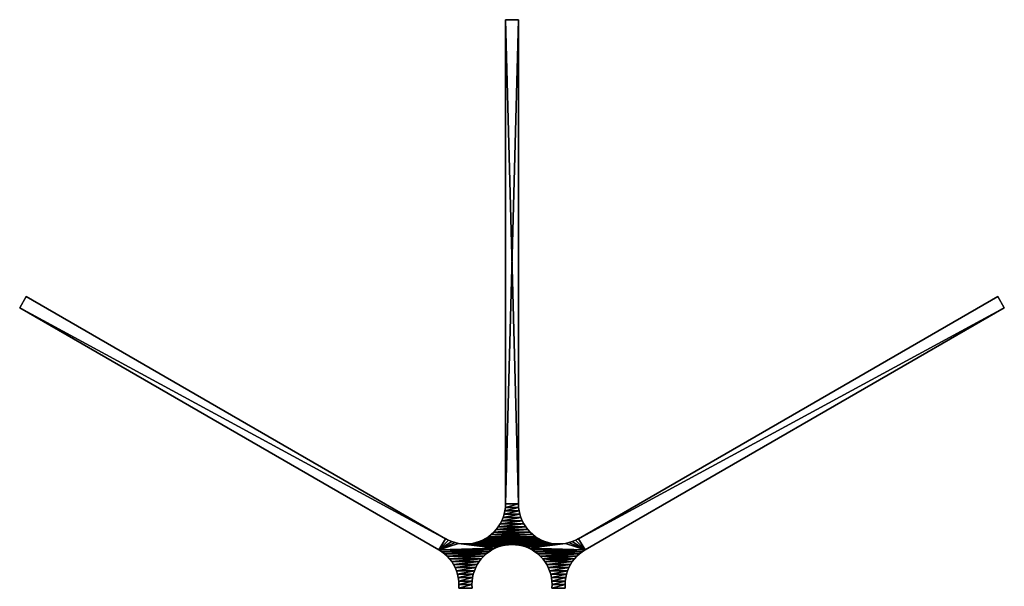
# Model space of a CAD drawing. Extents: x -2.69 to 2.69, y -3.09 to 3.09.
# Tile 2 of 2: x -2.69 to 2.69, y -0.01 to 3.09. Entities that reach past the tile are written whole.
import ezdxf

# ---------------------------------------------------------------- set-up
doc = ezdxf.new("R2010")
doc.units = 0
doc.layers.add('Skylabisogridunit', color=15, linetype='CONTINUOUS')

msp = doc.modelspace()

# ---------------------------------------------------------------- linework, layer by layer
at = {"layer": 'Skylabisogridunit', "color": 0}
for points in [[(-0.035, 3.089156, -0.2), (-0.035, 3.089156, 0.2), (-0.035, 0.441248, 0.2), (-0.035, 0.441248, -0.2)], [(0.035, 3.089156, 0.2), (-0.035, 3.089156, 0.2), (-0.035, 3.089156, -0.2), (0.035, 3.089156, -0.2)], [(-0.035, 0.441248, 0.2), (-0.035, 3.089156, 0.2), (0.035, 3.089156, 0.2)], [(0.035, 0.441248, 0.2), (-0.035, 0.441248, 0.2), (0.035, 3.089156, 0.2)], [(0.035, 0.441248, -0.2), (0.035, 3.089156, -0.2), (-0.035, 3.089156, -0.2)], [(-0.035, 0.441248, -0.2), (0.035, 0.441248, -0.2), (-0.035, 3.089156, -0.2)], [(0.035, 3.089156, 0.2), (0.035, 3.089156, -0.2), (0.035, 0.441248, -0.2), (0.035, 0.441248, 0.2)], [(-2.657789, 1.574888, 0.2), (-2.692788, 1.514266, 0.2), (-2.692789, 1.514266, -0.2), (-2.657789, 1.574888, -0.2)], [(-0.364632, 0.250935, -0.2), (-2.657789, 1.574888, -0.2), (-2.692789, 1.514266, -0.2)], [(-0.364632, 0.250935, 0.2), (-2.692788, 1.514266, 0.2), (-2.657789, 1.574888, 0.2)], [(-2.657789, 1.574888, 0.2), (-2.657789, 1.574888, -0.2), (-0.364632, 0.250935, -0.2), (-0.364632, 0.250935, 0.2)], [(2.657788, 1.574889, -0.2), (2.657788, 1.574889, 0.2), (0.364632, 0.250935, 0.2), (0.364632, 0.250935, -0.2)], [(0.364632, 0.250935, 0.2), (2.657788, 1.574889, 0.2), (2.692788, 1.514268, 0.2)], [(0.364632, 0.250935, -0.2), (2.692788, 1.514268, -0.2), (2.657788, 1.574889, -0.2)], [(2.692788, 1.514268, 0.2), (2.657788, 1.574889, 0.2), (2.657788, 1.574889, -0.2), (2.692788, 1.514268, -0.2)], [(-2.692789, 1.514266, -0.2), (-2.692788, 1.514266, 0.2), (-0.399632, 0.190313, 0.2), (-0.399632, 0.190313, -0.2)], [(-0.399632, 0.190313, -0.2), (-0.364632, 0.250935, -0.2), (-2.692789, 1.514266, -0.2)], [(-0.399632, 0.190313, 0.2), (-2.692788, 1.514266, 0.2), (-0.364632, 0.250935, 0.2)], [(0.399632, 0.190313, 0.2), (0.364632, 0.250935, 0.2), (2.692788, 1.514268, 0.2)], [(0.399632, 0.190313, -0.2), (2.692788, 1.514268, -0.2), (0.364632, 0.250935, -0.2)], [(2.692788, 1.514268, 0.2), (2.692788, 1.514268, -0.2), (0.399632, 0.190313, -0.2), (0.399632, 0.190313, 0.2)], [(-0.035623, 0.441221, 0.2), (-0.036456, 0.421933, 0.2), (-0.036456, 0.421933, -0.2), (-0.035623, 0.441221, -0.2)], [(-0.036456, 0.421933, 0.2), (-0.035623, 0.441221, 0.2), (0.035623, 0.441221, 0.2)], [(0.036457, 0.421933, 0.2), (-0.036456, 0.421933, 0.2), (0.035623, 0.441221, 0.2)], [(-0.036456, 0.421933, -0.2), (0.035623, 0.441221, -0.2), (-0.035623, 0.441221, -0.2)], [(0.036457, 0.421933, -0.2), (0.035623, 0.441221, -0.2), (-0.036456, 0.421933, -0.2)], [(-0.035, 0.441248, -0.2), (-0.035, 0.441248, 0.2), (-0.035623, 0.441221, 0.2), (-0.035623, 0.441221, -0.2)], [(-0.035623, 0.441221, 0.2), (-0.035, 0.441248, 0.2), (0.035, 0.441248, 0.2)], [(0.035623, 0.441221, 0.2), (-0.035623, 0.441221, 0.2), (0.035, 0.441248, 0.2)], [(-0.035623, 0.441221, -0.2), (0.035623, 0.441221, -0.2), (-0.035, 0.441248, -0.2)], [(0.035623, 0.441221, -0.2), (0.035, 0.441248, -0.2), (-0.035, 0.441248, -0.2)], [(0.035, 0.441248, 0.2), (0.035, 0.441248, -0.2), (0.035623, 0.441221, -0.2), (0.035623, 0.441221, 0.2)], [(0.035623, 0.441221, 0.2), (0.035623, 0.441221, -0.2), (0.036457, 0.421933, -0.2), (0.036457, 0.421933, 0.2)], [(-0.04883, 0.366118, 0.2), (-0.04883, 0.366118, -0.2), (-0.043085, 0.384339, -0.2), (-0.043085, 0.384339, 0.2)], [(-0.04883, 0.366118, 0.2), (-0.043085, 0.384339, 0.2), (0.043086, 0.384339, 0.2)], [(0.048831, 0.366118, 0.2), (-0.04883, 0.366118, 0.2), (0.043086, 0.384339, 0.2)], [(-0.04883, 0.366118, -0.2), (0.043086, 0.384339, -0.2), (-0.043085, 0.384339, -0.2)], [(0.048831, 0.366118, -0.2), (0.043086, 0.384339, -0.2), (-0.04883, 0.366118, -0.2)], [(-0.043085, 0.384339, 0.2), (-0.043085, 0.384339, -0.2), (-0.03895, 0.402992, -0.2), (-0.03895, 0.402992, 0.2)], [(-0.043085, 0.384339, 0.2), (-0.03895, 0.402992, 0.2), (0.03895, 0.402991, 0.2)], [(-0.043085, 0.384339, -0.2), (0.03895, 0.402991, -0.2), (-0.03895, 0.402992, -0.2)], [(0.043086, 0.384339, 0.2), (-0.043085, 0.384339, 0.2), (0.03895, 0.402991, 0.2)], [(0.043086, 0.384339, -0.2), (0.03895, 0.402991, -0.2), (-0.043085, 0.384339, -0.2)], [(-0.03895, 0.402992, 0.2), (-0.03895, 0.402992, -0.2), (-0.036456, 0.421933, -0.2), (-0.036456, 0.421933, 0.2)], [(-0.03895, 0.402992, 0.2), (-0.036456, 0.421933, 0.2), (0.036457, 0.421933, 0.2)], [(0.03895, 0.402991, 0.2), (-0.03895, 0.402992, 0.2), (0.036457, 0.421933, 0.2)], [(-0.03895, 0.402992, -0.2), (0.036457, 0.421933, -0.2), (-0.036456, 0.421933, -0.2)], [(0.03895, 0.402991, -0.2), (0.036457, 0.421933, -0.2), (-0.03895, 0.402992, -0.2)], [(0.036457, 0.421933, 0.2), (0.036457, 0.421933, -0.2), (0.03895, 0.402991, -0.2), (0.03895, 0.402991, 0.2)], [(0.03895, 0.402991, 0.2), (0.03895, 0.402991, -0.2), (0.043086, 0.384339, -0.2), (0.043086, 0.384339, 0.2)], [(0.043086, 0.384339, 0.2), (0.043086, 0.384339, -0.2), (0.048831, 0.366118, -0.2), (0.048831, 0.366118, 0.2)], [(-0.075229, 0.315407, 0.2), (-0.075229, 0.315407, -0.2), (-0.064964, 0.33152, -0.2), (-0.064964, 0.33152, 0.2)], [(-0.075229, 0.315407, 0.2), (-0.064964, 0.33152, 0.2), (0.064964, 0.33152, 0.2)], [(0.075229, 0.315407, 0.2), (-0.075229, 0.315407, 0.2), (0.064964, 0.33152, 0.2)], [(-0.075229, 0.315407, -0.2), (0.064964, 0.33152, -0.2), (-0.064964, 0.33152, -0.2)], [(0.075229, 0.315407, -0.2), (0.064964, 0.33152, -0.2), (-0.075229, 0.315407, -0.2)], [(-0.064964, 0.33152, 0.2), (-0.064964, 0.33152, -0.2), (-0.056142, 0.348467, -0.2), (-0.056142, 0.348467, 0.2)], [(-0.064964, 0.33152, 0.2), (-0.056142, 0.348467, 0.2), (0.056142, 0.348467, 0.2)], [(0.064964, 0.33152, 0.2), (-0.064964, 0.33152, 0.2), (0.056142, 0.348467, 0.2)], [(-0.064964, 0.33152, -0.2), (0.056142, 0.348467, -0.2), (-0.056142, 0.348467, -0.2)], [(0.064964, 0.33152, -0.2), (0.056142, 0.348467, -0.2), (-0.064964, 0.33152, -0.2)], [(-0.056142, 0.348467, 0.2), (-0.056142, 0.348467, -0.2), (-0.04883, 0.366118, -0.2), (-0.04883, 0.366118, 0.2)], [(-0.056142, 0.348467, 0.2), (-0.04883, 0.366118, 0.2), (0.048831, 0.366118, 0.2)], [(0.056142, 0.348467, 0.2), (-0.056142, 0.348467, 0.2), (0.048831, 0.366118, 0.2)], [(-0.056142, 0.348467, -0.2), (0.048831, 0.366118, -0.2), (-0.04883, 0.366118, -0.2)], [(0.056142, 0.348467, -0.2), (0.048831, 0.366118, -0.2), (-0.056142, 0.348467, -0.2)], [(0.048831, 0.366118, 0.2), (0.048831, 0.366118, -0.2), (0.056142, 0.348467, -0.2), (0.056142, 0.348467, 0.2)], [(0.056142, 0.348467, 0.2), (0.056142, 0.348467, -0.2), (0.064964, 0.33152, -0.2), (0.064964, 0.33152, 0.2)], [(0.064964, 0.33152, 0.2), (0.064964, 0.33152, -0.2), (0.075229, 0.315407, -0.2), (0.075229, 0.315407, 0.2)], [(-0.12901, 0.261626, 0.2), (-0.12901, 0.261626, -0.2), (-0.113853, 0.273257, -0.2), (-0.113853, 0.273257, 0.2)], [(-0.12901, 0.261626, 0.2), (-0.113853, 0.273257, 0.2), (0.113853, 0.273257, 0.2)], [(0.12901, 0.261626, 0.2), (-0.12901, 0.261626, 0.2), (0.113853, 0.273257, 0.2)], [(-0.12901, 0.261626, -0.2), (0.113853, 0.273257, -0.2), (-0.113853, 0.273257, -0.2)], [(0.12901, 0.261626, -0.2), (0.113853, 0.273257, -0.2), (-0.12901, 0.261626, -0.2)], [(-0.113853, 0.273257, 0.2), (-0.113853, 0.273257, -0.2), (-0.099767, 0.286164, -0.2), (-0.099767, 0.286164, 0.2)], [(-0.113853, 0.273257, 0.2), (-0.099767, 0.286164, 0.2), (0.099767, 0.286164, 0.2)], [(0.113853, 0.273257, 0.2), (-0.113853, 0.273257, 0.2), (0.099767, 0.286164, 0.2)], [(-0.113853, 0.273257, -0.2), (0.099767, 0.286164, -0.2), (-0.099767, 0.286164, -0.2)], [(0.113853, 0.273257, -0.2), (0.099767, 0.286164, -0.2), (-0.113853, 0.273257, -0.2)], [(-0.099767, 0.286164, 0.2), (-0.099767, 0.286164, -0.2), (-0.086859, 0.30025, -0.2), (-0.086859, 0.30025, 0.2)], [(-0.099767, 0.286164, 0.2), (-0.086859, 0.30025, 0.2), (0.08686, 0.30025, 0.2)], [(0.099767, 0.286164, 0.2), (-0.099767, 0.286164, 0.2), (0.08686, 0.30025, 0.2)], [(-0.099767, 0.286164, -0.2), (0.08686, 0.30025, -0.2), (-0.086859, 0.30025, -0.2)], [(0.099767, 0.286164, -0.2), (0.08686, 0.30025, -0.2), (-0.099767, 0.286164, -0.2)], [(-0.086859, 0.30025, 0.2), (-0.086859, 0.30025, -0.2), (-0.075229, 0.315407, -0.2), (-0.075229, 0.315407, 0.2)], [(-0.086859, 0.30025, 0.2), (-0.075229, 0.315407, 0.2), (0.075229, 0.315407, 0.2)], [(0.08686, 0.30025, 0.2), (-0.086859, 0.30025, 0.2), (0.075229, 0.315407, 0.2)], [(-0.086859, 0.30025, -0.2), (0.075229, 0.315407, -0.2), (-0.075229, 0.315407, -0.2)], [(0.08686, 0.30025, -0.2), (0.075229, 0.315407, -0.2), (-0.086859, 0.30025, -0.2)], [(0.075229, 0.315407, 0.2), (0.075229, 0.315407, -0.2), (0.08686, 0.30025, -0.2), (0.08686, 0.30025, 0.2)], [(0.08686, 0.30025, 0.2), (0.08686, 0.30025, -0.2), (0.099767, 0.286164, -0.2), (0.099767, 0.286164, 0.2)], [(0.099767, 0.286164, 0.2), (0.099767, 0.286164, -0.2), (0.113853, 0.273257, -0.2), (0.113853, 0.273257, 0.2)], [(0.113853, 0.273257, 0.2), (0.113853, 0.273257, -0.2), (0.12901, 0.261626, -0.2), (0.12901, 0.261626, 0.2)], [(-0.399632, 0.190313, 0.2), (-0.364632, 0.250935, 0.2), (-0.347177, 0.242539, 0.2)], [(-0.399632, 0.190313, -0.2), (-0.347177, 0.242539, -0.2), (-0.364632, 0.250935, -0.2)], [(-0.399632, 0.190313, 0.2), (-0.347177, 0.242539, 0.2), (-0.329526, 0.235228, 0.2)], [(-0.399632, 0.190313, -0.2), (-0.329526, 0.235228, -0.2), (-0.347177, 0.242539, -0.2)], [(-0.399632, 0.190313, 0.2), (-0.329526, 0.235228, 0.2), (-0.311305, 0.229483, 0.2)], [(-0.399632, 0.190313, -0.2), (-0.311305, 0.229483, -0.2), (-0.329526, 0.235228, -0.2)], [(-0.399632, 0.190313, 0.2), (-0.311305, 0.229483, 0.2), (-0.292652, 0.225348, 0.2)], [(-0.399632, 0.190313, -0.2), (-0.292652, 0.225348, -0.2), (-0.311305, 0.229483, -0.2)], [(-0.399632, 0.190313, 0.2), (-0.292652, 0.225348, 0.2), (-0.092553, 0.198481, 0.2)], [(-0.399632, 0.190313, -0.2), (-0.092553, 0.198481, -0.2), (-0.292652, 0.225348, -0.2)], [(-0.364632, 0.250935, 0.2), (-0.364632, 0.250935, -0.2), (-0.364292, 0.251468, -0.2), (-0.364292, 0.251468, 0.2)], [(-0.364632, 0.250935, 0.2), (-0.364292, 0.251468, 0.2), (-0.347177, 0.242539, 0.2)], [(-0.347177, 0.242539, -0.2), (-0.364292, 0.251468, -0.2), (-0.364632, 0.250935, -0.2)], [(-0.364292, 0.251468, 0.2), (-0.364292, 0.251468, -0.2), (-0.347177, 0.242539, -0.2), (-0.347177, 0.242539, 0.2)], [(-0.347177, 0.242539, 0.2), (-0.347177, 0.242539, -0.2), (-0.329526, 0.235228, -0.2), (-0.329526, 0.235228, 0.2)], [(-0.329526, 0.235228, 0.2), (-0.329526, 0.235228, -0.2), (-0.311305, 0.229483, -0.2), (-0.311305, 0.229483, 0.2)], [(-0.311305, 0.229483, 0.2), (-0.311305, 0.229483, -0.2), (-0.292652, 0.225348, -0.2), (-0.292652, 0.225348, 0.2)], [(-0.292652, 0.225348, 0.2), (-0.292652, 0.225348, -0.2), (-0.27371, 0.222854, -0.2), (-0.27371, 0.222854, 0.2)], [(-0.092553, 0.198481, 0.2), (-0.292652, 0.225348, 0.2), (-0.27371, 0.222854, 0.2)], [(-0.092553, 0.198481, -0.2), (-0.27371, 0.222854, -0.2), (-0.292652, 0.225348, -0.2)], [(-0.27371, 0.222854, 0.2), (-0.27371, 0.222854, -0.2), (-0.254623, 0.22202, -0.2), (-0.254623, 0.22202, 0.2)], [(-0.056681, 0.211538, 0.2), (-0.27371, 0.222854, 0.2), (-0.254623, 0.22202, 0.2)], [(-0.074902, 0.205793, 0.2), (-0.27371, 0.222854, 0.2), (-0.056681, 0.211538, 0.2)], [(-0.092553, 0.198481, 0.2), (-0.27371, 0.222854, 0.2), (-0.074902, 0.205793, 0.2)], [(-0.056681, 0.211538, -0.2), (-0.254623, 0.22202, -0.2), (-0.27371, 0.222854, -0.2)], [(-0.074902, 0.205793, -0.2), (-0.056681, 0.211538, -0.2), (-0.27371, 0.222854, -0.2)], [(-0.092553, 0.198481, -0.2), (-0.074902, 0.205793, -0.2), (-0.27371, 0.222854, -0.2)], [(-0.254623, 0.22202, 0.2), (-0.254623, 0.22202, -0.2), (-0.235536, 0.222854, -0.2), (-0.235536, 0.222854, 0.2)], [(-0.254623, 0.22202, 0.2), (-0.235536, 0.222854, 0.2), (0.235536, 0.222854, 0.2)], [(0.254623, 0.22202, 0.2), (-0.254623, 0.22202, 0.2), (0.235536, 0.222854, 0.2)], [(-0.254623, 0.22202, -0.2), (0.235536, 0.222854, -0.2), (-0.235536, 0.222854, -0.2)], [(0.254623, 0.22202, -0.2), (0.235536, 0.222854, -0.2), (-0.254623, 0.22202, -0.2)], [(0, 0.219, 0.2), (-0.254623, 0.22202, 0.2), (0.254623, 0.22202, 0.2)], [(-0.019087, 0.218167, 0.2), (-0.254623, 0.22202, 0.2), (0, 0.219, 0.2)], [(-0.038029, 0.215673, 0.2), (-0.254623, 0.22202, 0.2), (-0.019087, 0.218167, 0.2)], [(-0.056681, 0.211538, 0.2), (-0.254623, 0.22202, 0.2), (-0.038029, 0.215673, 0.2)], [(0, 0.219, -0.2), (0.254623, 0.22202, -0.2), (-0.254623, 0.22202, -0.2)], [(-0.019087, 0.218167, -0.2), (0, 0.219, -0.2), (-0.254623, 0.22202, -0.2)], [(-0.038029, 0.215673, -0.2), (-0.019087, 0.218167, -0.2), (-0.254623, 0.22202, -0.2)], [(-0.056681, 0.211538, -0.2), (-0.038029, 0.215673, -0.2), (-0.254623, 0.22202, -0.2)], [(-0.235536, 0.222854, 0.2), (-0.235536, 0.222854, -0.2), (-0.216594, 0.225348, -0.2), (-0.216594, 0.225348, 0.2)], [(-0.235536, 0.222854, 0.2), (-0.216594, 0.225348, 0.2), (0.216594, 0.225347, 0.2)], [(-0.235536, 0.222854, -0.2), (0.216594, 0.225347, -0.2), (-0.216594, 0.225348, -0.2)], [(0.235536, 0.222854, 0.2), (-0.235536, 0.222854, 0.2), (0.216594, 0.225347, 0.2)], [(0.235536, 0.222854, -0.2), (0.216594, 0.225347, -0.2), (-0.235536, 0.222854, -0.2)], [(-0.216594, 0.225348, 0.2), (-0.216594, 0.225348, -0.2), (-0.197942, 0.229483, -0.2), (-0.197942, 0.229483, 0.2)], [(-0.216594, 0.225348, 0.2), (-0.197942, 0.229483, 0.2), (0.197942, 0.229483, 0.2)], [(0.216594, 0.225347, 0.2), (-0.216594, 0.225348, 0.2), (0.197942, 0.229483, 0.2)], [(-0.216594, 0.225348, -0.2), (0.197942, 0.229483, -0.2), (-0.197942, 0.229483, -0.2)], [(0.216594, 0.225347, -0.2), (0.197942, 0.229483, -0.2), (-0.216594, 0.225348, -0.2)], [(-0.197942, 0.229483, 0.2), (-0.197942, 0.229483, -0.2), (-0.179721, 0.235228, -0.2), (-0.179721, 0.235228, 0.2)], [(-0.197942, 0.229483, 0.2), (-0.179721, 0.235228, 0.2), (0.179721, 0.235228, 0.2)], [(0.197942, 0.229483, 0.2), (-0.197942, 0.229483, 0.2), (0.179721, 0.235228, 0.2)], [(-0.197942, 0.229483, -0.2), (0.179721, 0.235228, -0.2), (-0.179721, 0.235228, -0.2)], [(0.197942, 0.229483, -0.2), (0.179721, 0.235228, -0.2), (-0.197942, 0.229483, -0.2)], [(-0.179721, 0.235228, 0.2), (-0.179721, 0.235228, -0.2), (-0.16207, 0.242539, -0.2), (-0.16207, 0.242539, 0.2)], [(-0.179721, 0.235228, 0.2), (-0.16207, 0.242539, 0.2), (0.16207, 0.242539, 0.2)], [(0.179721, 0.235228, 0.2), (-0.179721, 0.235228, 0.2), (0.16207, 0.242539, 0.2)], [(-0.179721, 0.235228, -0.2), (0.16207, 0.242539, -0.2), (-0.16207, 0.242539, -0.2)], [(0.179721, 0.235228, -0.2), (0.16207, 0.242539, -0.2), (-0.179721, 0.235228, -0.2)], [(-0.16207, 0.242539, 0.2), (-0.16207, 0.242539, -0.2), (-0.145123, 0.251361, -0.2), (-0.145123, 0.251361, 0.2)], [(-0.16207, 0.242539, 0.2), (-0.145123, 0.251361, 0.2), (0.145123, 0.251361, 0.2)], [(0.16207, 0.242539, 0.2), (-0.16207, 0.242539, 0.2), (0.145123, 0.251361, 0.2)], [(-0.16207, 0.242539, -0.2), (0.145123, 0.251361, -0.2), (-0.145123, 0.251361, -0.2)], [(0.16207, 0.242539, -0.2), (0.145123, 0.251361, -0.2), (-0.16207, 0.242539, -0.2)], [(-0.145123, 0.251361, 0.2), (-0.145123, 0.251361, -0.2), (-0.12901, 0.261626, -0.2), (-0.12901, 0.261626, 0.2)], [(-0.145123, 0.251361, 0.2), (-0.12901, 0.261626, 0.2), (0.12901, 0.261626, 0.2)], [(0.145123, 0.251361, 0.2), (-0.145123, 0.251361, 0.2), (0.12901, 0.261626, 0.2)], [(-0.145123, 0.251361, -0.2), (0.12901, 0.261626, -0.2), (-0.12901, 0.261626, -0.2)], [(0.145123, 0.251361, -0.2), (0.12901, 0.261626, -0.2), (-0.145123, 0.251361, -0.2)], [(-0.038029, 0.215673, 0.2), (-0.038029, 0.215673, -0.2), (-0.056681, 0.211538, -0.2), (-0.056681, 0.211538, 0.2)], [(-0.019087, 0.218167, 0.2), (-0.019087, 0.218167, -0.2), (-0.038029, 0.215673, -0.2), (-0.038029, 0.215673, 0.2)], [(0, 0.219, 0.2), (0, 0.219, -0.2), (-0.019087, 0.218167, -0.2), (-0.019087, 0.218167, 0.2)], [(0.019087, 0.218167, 0.2), (0, 0.219, 0.2), (0.254623, 0.22202, 0.2)], [(0.019087, 0.218167, -0.2), (0.254623, 0.22202, -0.2), (0, 0.219, -0.2)], [(0.019087, 0.218167, 0.2), (0.019087, 0.218167, -0.2), (0, 0.219, -0.2), (0, 0.219, 0.2)], [(0.038029, 0.215673, 0.2), (0.019087, 0.218167, 0.2), (0.254623, 0.22202, 0.2)], [(0.038029, 0.215673, -0.2), (0.254623, 0.22202, -0.2), (0.019087, 0.218167, -0.2)], [(0.038029, 0.215673, 0.2), (0.038029, 0.215673, -0.2), (0.019087, 0.218167, -0.2), (0.019087, 0.218167, 0.2)], [(0.056681, 0.211538, 0.2), (0.038029, 0.215673, 0.2), (0.254623, 0.22202, 0.2)], [(0.056681, 0.211538, -0.2), (0.254623, 0.22202, -0.2), (0.038029, 0.215673, -0.2)], [(0.056681, 0.211538, 0.2), (0.056681, 0.211538, -0.2), (0.038029, 0.215673, -0.2), (0.038029, 0.215673, 0.2)], [(0.056681, 0.211538, 0.2), (0.254623, 0.22202, 0.2), (0.27371, 0.222854, 0.2)], [(0.074902, 0.205793, 0.2), (0.056681, 0.211538, 0.2), (0.27371, 0.222854, 0.2)], [(0.056681, 0.211538, -0.2), (0.27371, 0.222854, -0.2), (0.254623, 0.22202, -0.2)], [(0.074902, 0.205793, -0.2), (0.27371, 0.222854, -0.2), (0.056681, 0.211538, -0.2)], [(0.092553, 0.198481, 0.2), (0.074902, 0.205793, 0.2), (0.27371, 0.222854, 0.2)], [(0.092553, 0.198481, -0.2), (0.27371, 0.222854, -0.2), (0.074902, 0.205793, -0.2)], [(0.092553, 0.198481, 0.2), (0.27371, 0.222854, 0.2), (0.292652, 0.225347, 0.2)], [(0.399632, 0.190313, 0.2), (0.092553, 0.198481, 0.2), (0.292652, 0.225347, 0.2)], [(0.092553, 0.198481, -0.2), (0.292652, 0.225347, -0.2), (0.27371, 0.222854, -0.2)], [(0.399632, 0.190313, -0.2), (0.292652, 0.225347, -0.2), (0.092553, 0.198481, -0.2)], [(0.12901, 0.261626, 0.2), (0.12901, 0.261626, -0.2), (0.145123, 0.251361, -0.2), (0.145123, 0.251361, 0.2)], [(0.145123, 0.251361, 0.2), (0.145123, 0.251361, -0.2), (0.16207, 0.242539, -0.2), (0.16207, 0.242539, 0.2)], [(0.16207, 0.242539, 0.2), (0.16207, 0.242539, -0.2), (0.179721, 0.235228, -0.2), (0.179721, 0.235228, 0.2)], [(0.179721, 0.235228, 0.2), (0.179721, 0.235228, -0.2), (0.197942, 0.229483, -0.2), (0.197942, 0.229483, 0.2)], [(0.197942, 0.229483, 0.2), (0.197942, 0.229483, -0.2), (0.216594, 0.225347, -0.2), (0.216594, 0.225347, 0.2)], [(0.216594, 0.225347, 0.2), (0.216594, 0.225347, -0.2), (0.235536, 0.222854, -0.2), (0.235536, 0.222854, 0.2)], [(0.235536, 0.222854, 0.2), (0.235536, 0.222854, -0.2), (0.254623, 0.22202, -0.2), (0.254623, 0.22202, 0.2)], [(0.254623, 0.22202, 0.2), (0.254623, 0.22202, -0.2), (0.27371, 0.222854, -0.2), (0.27371, 0.222854, 0.2)], [(0.27371, 0.222854, 0.2), (0.27371, 0.222854, -0.2), (0.292652, 0.225347, -0.2), (0.292652, 0.225347, 0.2)], [(0.292652, 0.225347, 0.2), (0.292652, 0.225347, -0.2), (0.311305, 0.229483, -0.2), (0.311305, 0.229483, 0.2)], [(0.399632, 0.190313, 0.2), (0.292652, 0.225347, 0.2), (0.311305, 0.229483, 0.2)], [(0.399632, 0.190313, -0.2), (0.311305, 0.229483, -0.2), (0.292652, 0.225347, -0.2)], [(0.311305, 0.229483, 0.2), (0.311305, 0.229483, -0.2), (0.329526, 0.235228, -0.2), (0.329526, 0.235228, 0.2)], [(0.399632, 0.190313, 0.2), (0.311305, 0.229483, 0.2), (0.329526, 0.235228, 0.2)], [(0.399632, 0.190313, -0.2), (0.329526, 0.235228, -0.2), (0.311305, 0.229483, -0.2)], [(0.329526, 0.235228, 0.2), (0.329526, 0.235228, -0.2), (0.347177, 0.242539, -0.2), (0.347177, 0.242539, 0.2)], [(0.399632, 0.190313, 0.2), (0.329526, 0.235228, 0.2), (0.347177, 0.242539, 0.2)], [(0.399632, 0.190313, -0.2), (0.347177, 0.242539, -0.2), (0.329526, 0.235228, -0.2)], [(0.364292, 0.251468, 0.2), (0.347177, 0.242539, 0.2), (0.347177, 0.242539, -0.2), (0.364292, 0.251468, -0.2)], [(0.347177, 0.242539, 0.2), (0.364292, 0.251468, 0.2), (0.364632, 0.250935, 0.2)], [(0.364632, 0.250935, -0.2), (0.364292, 0.251468, -0.2), (0.347177, 0.242539, -0.2)], [(0.399632, 0.190313, 0.2), (0.347177, 0.242539, 0.2), (0.364632, 0.250935, 0.2)], [(0.399632, 0.190313, -0.2), (0.364632, 0.250935, -0.2), (0.347177, 0.242539, -0.2)], [(0.364632, 0.250935, -0.2), (0.364632, 0.250935, 0.2), (0.364292, 0.251468, 0.2), (0.364292, 0.251468, -0.2)], [(-0.399924, 0.189752, 0.2), (-0.399632, 0.190313, 0.2), (-0.092553, 0.198481, 0.2)], [(-0.1095, 0.18966, 0.2), (-0.399924, 0.189752, 0.2), (-0.092553, 0.198481, 0.2)], [(-0.399924, 0.189752, -0.2), (-0.092553, 0.198481, -0.2), (-0.399632, 0.190313, -0.2)], [(-0.1095, 0.18966, -0.2), (-0.092553, 0.198481, -0.2), (-0.399924, 0.189752, -0.2)], [(-0.399632, 0.190313, -0.2), (-0.399632, 0.190313, 0.2), (-0.399924, 0.189752, 0.2), (-0.399924, 0.189752, -0.2)], [(-0.399924, 0.189752, 0.2), (-0.383633, 0.179394, 0.2), (-0.383633, 0.179394, -0.2), (-0.399924, 0.189752, -0.2)], [(-0.383633, 0.179394, 0.2), (-0.399924, 0.189752, 0.2), (-0.1095, 0.18966, 0.2)], [(-0.383633, 0.179394, -0.2), (-0.1095, 0.18966, -0.2), (-0.399924, 0.189752, -0.2)], [(-0.125613, 0.179394, 0.2), (-0.383633, 0.179394, 0.2), (-0.1095, 0.18966, 0.2)], [(-0.125613, 0.179394, -0.2), (-0.1095, 0.18966, -0.2), (-0.383633, 0.179394, -0.2)], [(-0.368476, 0.167764, 0.2), (-0.368476, 0.167764, -0.2), (-0.383633, 0.179394, -0.2), (-0.383633, 0.179394, 0.2)], [(-0.368476, 0.167764, 0.2), (-0.383633, 0.179394, 0.2), (-0.125613, 0.179394, 0.2)], [(-0.368476, 0.167764, -0.2), (-0.125613, 0.179394, -0.2), (-0.383633, 0.179394, -0.2)], [(-0.14077, 0.167764, 0.2), (-0.368476, 0.167764, 0.2), (-0.125613, 0.179394, 0.2)], [(-0.14077, 0.167764, -0.2), (-0.125613, 0.179394, -0.2), (-0.368476, 0.167764, -0.2)], [(-0.35439, 0.154857, 0.2), (-0.35439, 0.154857, -0.2), (-0.368476, 0.167764, -0.2), (-0.368476, 0.167764, 0.2)], [(-0.35439, 0.154857, 0.2), (-0.368476, 0.167764, 0.2), (-0.14077, 0.167764, 0.2)], [(-0.35439, 0.154857, -0.2), (-0.14077, 0.167764, -0.2), (-0.368476, 0.167764, -0.2)], [(-0.154856, 0.154856, 0.2), (-0.35439, 0.154857, 0.2), (-0.14077, 0.167764, 0.2)], [(-0.154856, 0.154856, -0.2), (-0.14077, 0.167764, -0.2), (-0.35439, 0.154857, -0.2)], [(-0.14077, 0.167764, 0.2), (-0.14077, 0.167764, -0.2), (-0.154856, 0.154856, -0.2), (-0.154856, 0.154856, 0.2)], [(-0.125613, 0.179394, 0.2), (-0.125613, 0.179394, -0.2), (-0.14077, 0.167764, -0.2), (-0.14077, 0.167764, 0.2)], [(-0.1095, 0.18966, 0.2), (-0.1095, 0.18966, -0.2), (-0.125613, 0.179394, -0.2), (-0.125613, 0.179394, 0.2)], [(-0.092553, 0.198481, 0.2), (-0.092553, 0.198481, -0.2), (-0.1095, 0.18966, -0.2), (-0.1095, 0.18966, 0.2)], [(-0.074902, 0.205793, 0.2), (-0.074902, 0.205793, -0.2), (-0.092553, 0.198481, -0.2), (-0.092553, 0.198481, 0.2)], [(-0.056681, 0.211538, 0.2), (-0.056681, 0.211538, -0.2), (-0.074902, 0.205793, -0.2), (-0.074902, 0.205793, 0.2)], [(0.074902, 0.205793, 0.2), (0.074902, 0.205793, -0.2), (0.056681, 0.211538, -0.2), (0.056681, 0.211538, 0.2)], [(0.092553, 0.198481, 0.2), (0.092553, 0.198481, -0.2), (0.074902, 0.205793, -0.2), (0.074902, 0.205793, 0.2)], [(0.1095, 0.18966, 0.2), (0.1095, 0.18966, -0.2), (0.092553, 0.198481, -0.2), (0.092553, 0.198481, 0.2)], [(0.399924, 0.189752, 0.2), (0.092553, 0.198481, 0.2), (0.399632, 0.190313, 0.2)], [(0.1095, 0.18966, 0.2), (0.092553, 0.198481, 0.2), (0.399924, 0.189752, 0.2)], [(0.399924, 0.189752, -0.2), (0.399632, 0.190313, -0.2), (0.092553, 0.198481, -0.2)], [(0.1095, 0.18966, -0.2), (0.399924, 0.189752, -0.2), (0.092553, 0.198481, -0.2)], [(0.125613, 0.179394, 0.2), (0.1095, 0.18966, 0.2), (0.399924, 0.189752, 0.2)], [(0.125613, 0.179394, -0.2), (0.399924, 0.189752, -0.2), (0.1095, 0.18966, -0.2)], [(0.125613, 0.179394, 0.2), (0.125613, 0.179394, -0.2), (0.1095, 0.18966, -0.2), (0.1095, 0.18966, 0.2)], [(0.383633, 0.179394, 0.2), (0.125613, 0.179394, 0.2), (0.399924, 0.189752, 0.2)], [(0.383633, 0.179394, -0.2), (0.399924, 0.189752, -0.2), (0.125613, 0.179394, -0.2)], [(0.14077, 0.167764, 0.2), (0.14077, 0.167764, -0.2), (0.125613, 0.179394, -0.2), (0.125613, 0.179394, 0.2)], [(0.14077, 0.167764, 0.2), (0.125613, 0.179394, 0.2), (0.383633, 0.179394, 0.2)], [(0.14077, 0.167764, -0.2), (0.383633, 0.179394, -0.2), (0.125613, 0.179394, -0.2)], [(0.368476, 0.167764, 0.2), (0.14077, 0.167764, 0.2), (0.383633, 0.179394, 0.2)], [(0.368476, 0.167764, -0.2), (0.383633, 0.179394, -0.2), (0.14077, 0.167764, -0.2)], [(0.154856, 0.154856, 0.2), (0.154856, 0.154856, -0.2), (0.14077, 0.167764, -0.2), (0.14077, 0.167764, 0.2)], [(0.154856, 0.154856, 0.2), (0.14077, 0.167764, 0.2), (0.368476, 0.167764, 0.2)], [(0.154856, 0.154856, -0.2), (0.368476, 0.167764, -0.2), (0.14077, 0.167764, -0.2)], [(0.35439, 0.154856, 0.2), (0.154856, 0.154856, 0.2), (0.368476, 0.167764, 0.2)], [(0.35439, 0.154856, -0.2), (0.368476, 0.167764, -0.2), (0.154856, 0.154856, -0.2)], [(0.368476, 0.167764, 0.2), (0.368476, 0.167764, -0.2), (0.35439, 0.154856, -0.2), (0.35439, 0.154856, 0.2)], [(0.383633, 0.179394, 0.2), (0.383633, 0.179394, -0.2), (0.368476, 0.167764, -0.2), (0.368476, 0.167764, 0.2)], [(0.399924, 0.189752, 0.2), (0.399924, 0.189752, -0.2), (0.383633, 0.179394, -0.2), (0.383633, 0.179394, 0.2)], [(0.399632, 0.190313, 0.2), (0.399632, 0.190313, -0.2), (0.399924, 0.189752, -0.2), (0.399924, 0.189752, 0.2)], [(-0.341483, 0.140771, 0.2), (-0.341483, 0.140771, -0.2), (-0.35439, 0.154857, -0.2), (-0.35439, 0.154857, 0.2)], [(-0.341483, 0.140771, 0.2), (-0.35439, 0.154857, 0.2), (-0.154856, 0.154856, 0.2)], [(-0.341483, 0.140771, -0.2), (-0.154856, 0.154856, -0.2), (-0.35439, 0.154857, -0.2)], [(-0.167764, 0.14077, 0.2), (-0.341483, 0.140771, 0.2), (-0.154856, 0.154856, 0.2)], [(-0.167764, 0.14077, -0.2), (-0.154856, 0.154856, -0.2), (-0.341483, 0.140771, -0.2)], [(-0.329852, 0.125613, 0.2), (-0.329852, 0.125613, -0.2), (-0.341483, 0.140771, -0.2), (-0.341483, 0.140771, 0.2)], [(-0.329852, 0.125613, 0.2), (-0.341483, 0.140771, 0.2), (-0.167764, 0.14077, 0.2)], [(-0.329852, 0.125613, -0.2), (-0.167764, 0.14077, -0.2), (-0.341483, 0.140771, -0.2)], [(-0.179394, 0.125613, 0.2), (-0.329852, 0.125613, 0.2), (-0.167764, 0.14077, 0.2)], [(-0.179394, 0.125613, -0.2), (-0.167764, 0.14077, -0.2), (-0.329852, 0.125613, -0.2)], [(-0.319587, 0.1095, 0.2), (-0.319587, 0.1095, -0.2), (-0.329852, 0.125613, -0.2), (-0.329852, 0.125613, 0.2)], [(-0.319587, 0.1095, 0.2), (-0.329852, 0.125613, 0.2), (-0.179394, 0.125613, 0.2)], [(-0.319587, 0.1095, -0.2), (-0.179394, 0.125613, -0.2), (-0.329852, 0.125613, -0.2)], [(-0.18966, 0.1095, 0.2), (-0.319587, 0.1095, 0.2), (-0.179394, 0.125613, 0.2)], [(-0.18966, 0.1095, -0.2), (-0.179394, 0.125613, -0.2), (-0.319587, 0.1095, -0.2)], [(-0.310765, 0.092554, 0.2), (-0.310765, 0.092554, -0.2), (-0.319587, 0.1095, -0.2), (-0.319587, 0.1095, 0.2)], [(-0.310765, 0.092554, 0.2), (-0.319587, 0.1095, 0.2), (-0.18966, 0.1095, 0.2)], [(-0.310765, 0.092554, -0.2), (-0.18966, 0.1095, -0.2), (-0.319587, 0.1095, -0.2)], [(-0.198481, 0.092553, 0.2), (-0.310765, 0.092554, 0.2), (-0.18966, 0.1095, 0.2)], [(-0.198481, 0.092553, -0.2), (-0.18966, 0.1095, -0.2), (-0.310765, 0.092554, -0.2)], [(-0.18966, 0.1095, 0.2), (-0.18966, 0.1095, -0.2), (-0.198481, 0.092553, -0.2), (-0.198481, 0.092553, 0.2)], [(-0.179394, 0.125613, 0.2), (-0.179394, 0.125613, -0.2), (-0.18966, 0.1095, -0.2), (-0.18966, 0.1095, 0.2)], [(-0.167764, 0.14077, 0.2), (-0.167764, 0.14077, -0.2), (-0.179394, 0.125613, -0.2), (-0.179394, 0.125613, 0.2)], [(-0.154856, 0.154856, 0.2), (-0.154856, 0.154856, -0.2), (-0.167764, 0.14077, -0.2), (-0.167764, 0.14077, 0.2)], [(0.167764, 0.14077, 0.2), (0.167764, 0.14077, -0.2), (0.154856, 0.154856, -0.2), (0.154856, 0.154856, 0.2)], [(0.167764, 0.14077, 0.2), (0.154856, 0.154856, 0.2), (0.35439, 0.154856, 0.2)], [(0.341483, 0.14077, -0.2), (0.35439, 0.154856, -0.2), (0.154856, 0.154856, -0.2)], [(0.167764, 0.14077, -0.2), (0.341483, 0.14077, -0.2), (0.154856, 0.154856, -0.2)], [(0.341483, 0.14077, 0.2), (0.167764, 0.14077, 0.2), (0.35439, 0.154856, 0.2)], [(0.179394, 0.125613, 0.2), (0.179394, 0.125613, -0.2), (0.167764, 0.14077, -0.2), (0.167764, 0.14077, 0.2)], [(0.179394, 0.125613, 0.2), (0.167764, 0.14077, 0.2), (0.341483, 0.14077, 0.2)], [(0.329852, 0.125613, -0.2), (0.341483, 0.14077, -0.2), (0.167764, 0.14077, -0.2)], [(0.179394, 0.125613, -0.2), (0.329852, 0.125613, -0.2), (0.167764, 0.14077, -0.2)], [(0.329852, 0.125613, 0.2), (0.179394, 0.125613, 0.2), (0.341483, 0.14077, 0.2)], [(0.18966, 0.1095, 0.2), (0.18966, 0.1095, -0.2), (0.179394, 0.125613, -0.2), (0.179394, 0.125613, 0.2)], [(0.18966, 0.1095, 0.2), (0.179394, 0.125613, 0.2), (0.329852, 0.125613, 0.2)], [(0.18966, 0.1095, -0.2), (0.329852, 0.125613, -0.2), (0.179394, 0.125613, -0.2)], [(0.319587, 0.1095, 0.2), (0.18966, 0.1095, 0.2), (0.329852, 0.125613, 0.2)], [(0.319587, 0.1095, -0.2), (0.329852, 0.125613, -0.2), (0.18966, 0.1095, -0.2)], [(0.198481, 0.092553, 0.2), (0.198481, 0.092553, -0.2), (0.18966, 0.1095, -0.2), (0.18966, 0.1095, 0.2)], [(0.198481, 0.092553, 0.2), (0.18966, 0.1095, 0.2), (0.319587, 0.1095, 0.2)], [(0.198481, 0.092553, -0.2), (0.319587, 0.1095, -0.2), (0.18966, 0.1095, -0.2)], [(0.310765, 0.092553, 0.2), (0.198481, 0.092553, 0.2), (0.319587, 0.1095, 0.2)], [(0.310765, 0.092553, -0.2), (0.319587, 0.1095, -0.2), (0.198481, 0.092553, -0.2)], [(0.319587, 0.1095, 0.2), (0.319587, 0.1095, -0.2), (0.310765, 0.092553, -0.2), (0.310765, 0.092553, 0.2)], [(0.329852, 0.125613, 0.2), (0.329852, 0.125613, -0.2), (0.319587, 0.1095, -0.2), (0.319587, 0.1095, 0.2)], [(0.341483, 0.14077, 0.2), (0.341483, 0.14077, -0.2), (0.329852, 0.125613, -0.2), (0.329852, 0.125613, 0.2)], [(0.35439, 0.154856, 0.2), (0.35439, 0.154856, -0.2), (0.341483, 0.14077, -0.2), (0.341483, 0.14077, 0.2)], [(-0.303454, 0.074903, 0.2), (-0.303454, 0.074903, -0.2), (-0.310765, 0.092554, -0.2), (-0.310765, 0.092554, 0.2)], [(-0.303454, 0.074903, 0.2), (-0.310765, 0.092554, 0.2), (-0.198481, 0.092553, 0.2)], [(-0.303454, 0.074903, -0.2), (-0.198481, 0.092553, -0.2), (-0.310765, 0.092554, -0.2)], [(-0.205793, 0.074902, 0.2), (-0.303454, 0.074903, 0.2), (-0.198481, 0.092553, 0.2)], [(-0.205793, 0.074902, -0.2), (-0.198481, 0.092553, -0.2), (-0.303454, 0.074903, -0.2)], [(-0.297709, 0.056681, 0.2), (-0.297709, 0.056681, -0.2), (-0.303454, 0.074903, -0.2), (-0.303454, 0.074903, 0.2)], [(-0.297709, 0.056681, 0.2), (-0.303454, 0.074903, 0.2), (-0.205793, 0.074902, 0.2)], [(-0.297709, 0.056681, -0.2), (-0.205793, 0.074902, -0.2), (-0.303454, 0.074903, -0.2)], [(-0.211538, 0.056681, 0.2), (-0.297709, 0.056681, 0.2), (-0.205793, 0.074902, 0.2)], [(-0.211538, 0.056681, -0.2), (-0.205793, 0.074902, -0.2), (-0.297709, 0.056681, -0.2)], [(-0.293574, 0.038029, 0.2), (-0.293574, 0.038029, -0.2), (-0.297709, 0.056681, -0.2), (-0.297709, 0.056681, 0.2)], [(-0.293574, 0.038029, 0.2), (-0.297709, 0.056681, 0.2), (-0.211538, 0.056681, 0.2)], [(-0.293574, 0.038029, -0.2), (-0.211538, 0.056681, -0.2), (-0.297709, 0.056681, -0.2)], [(-0.215673, 0.038029, 0.2), (-0.293574, 0.038029, 0.2), (-0.211538, 0.056681, 0.2)], [(-0.215673, 0.038029, -0.2), (-0.211538, 0.056681, -0.2), (-0.293574, 0.038029, -0.2)], [(-0.211538, 0.056681, 0.2), (-0.211538, 0.056681, -0.2), (-0.215673, 0.038029, -0.2), (-0.215673, 0.038029, 0.2)], [(-0.205793, 0.074902, 0.2), (-0.205793, 0.074902, -0.2), (-0.211538, 0.056681, -0.2), (-0.211538, 0.056681, 0.2)], [(-0.198481, 0.092553, 0.2), (-0.198481, 0.092553, -0.2), (-0.205793, 0.074902, -0.2), (-0.205793, 0.074902, 0.2)], [(0.205793, 0.074902, 0.2), (0.205793, 0.074902, -0.2), (0.198481, 0.092553, -0.2), (0.198481, 0.092553, 0.2)], [(0.205793, 0.074902, 0.2), (0.198481, 0.092553, 0.2), (0.310765, 0.092553, 0.2)], [(0.205793, 0.074902, -0.2), (0.310765, 0.092553, -0.2), (0.198481, 0.092553, -0.2)], [(0.303454, 0.074902, 0.2), (0.205793, 0.074902, 0.2), (0.310765, 0.092553, 0.2)], [(0.303454, 0.074902, -0.2), (0.310765, 0.092553, -0.2), (0.205793, 0.074902, -0.2)], [(0.211538, 0.056681, 0.2), (0.211538, 0.056681, -0.2), (0.205793, 0.074902, -0.2), (0.205793, 0.074902, 0.2)], [(0.211538, 0.056681, 0.2), (0.205793, 0.074902, 0.2), (0.303454, 0.074902, 0.2)], [(0.211538, 0.056681, -0.2), (0.303454, 0.074902, -0.2), (0.205793, 0.074902, -0.2)], [(0.297709, 0.056681, 0.2), (0.211538, 0.056681, 0.2), (0.303454, 0.074902, 0.2)], [(0.297709, 0.056681, -0.2), (0.303454, 0.074902, -0.2), (0.211538, 0.056681, -0.2)], [(0.215673, 0.038029, 0.2), (0.215673, 0.038029, -0.2), (0.211538, 0.056681, -0.2), (0.211538, 0.056681, 0.2)], [(0.215673, 0.038029, 0.2), (0.211538, 0.056681, 0.2), (0.297709, 0.056681, 0.2)], [(0.215673, 0.038029, -0.2), (0.297709, 0.056681, -0.2), (0.211538, 0.056681, -0.2)], [(0.293574, 0.038029, 0.2), (0.215673, 0.038029, 0.2), (0.297709, 0.056681, 0.2)], [(0.293574, 0.038029, -0.2), (0.297709, 0.056681, -0.2), (0.215673, 0.038029, -0.2)], [(0.297709, 0.056681, 0.2), (0.297709, 0.056681, -0.2), (0.293574, 0.038029, -0.2), (0.293574, 0.038029, 0.2)], [(0.303454, 0.074902, 0.2), (0.303454, 0.074902, -0.2), (0.297709, 0.056681, -0.2), (0.297709, 0.056681, 0.2)], [(0.310765, 0.092553, 0.2), (0.310765, 0.092553, -0.2), (0.303454, 0.074902, -0.2), (0.303454, 0.074902, 0.2)], [(-0.29108, 0.019087, 0.2), (-0.29108, 0.019087, -0.2), (-0.293574, 0.038029, -0.2), (-0.293574, 0.038029, 0.2)], [(-0.29108, 0.019087, 0.2), (-0.293574, 0.038029, 0.2), (-0.215673, 0.038029, 0.2)], [(-0.29108, 0.019087, -0.2), (-0.215673, 0.038029, -0.2), (-0.293574, 0.038029, -0.2)], [(-0.218167, 0.019087, 0.2), (-0.29108, 0.019087, 0.2), (-0.215673, 0.038029, 0.2)], [(-0.218167, 0.019087, -0.2), (-0.215673, 0.038029, -0.2), (-0.29108, 0.019087, -0.2)], [(-0.290246, 0, 0.2), (-0.290246, 0, -0.2), (-0.29108, 0.019087, -0.2), (-0.29108, 0.019087, 0.2)], [(-0.290246, 0, 0.2), (-0.29108, 0.019087, 0.2), (-0.218167, 0.019087, 0.2)], [(-0.290246, 0, -0.2), (-0.218167, 0.019087, -0.2), (-0.29108, 0.019087, -0.2)], [(-0.29108, -0.019087, 0.2), (-0.29108, -0.019087, -0.2), (-0.290246, 0, -0.2), (-0.290246, 0, 0.2)], [(-0.29108, -0.019087, 0.2), (-0.290246, 0, 0.2), (-0.219, 0, 0.2)], [(-0.218167, -0.019087, 0.2), (-0.29108, -0.019087, 0.2), (-0.219, 0, 0.2)], [(-0.29108, -0.019087, -0.2), (-0.219, 0, -0.2), (-0.290246, 0, -0.2)], [(-0.218167, -0.019087, -0.2), (-0.219, 0, -0.2), (-0.29108, -0.019087, -0.2)], [(-0.219, 0, 0.2), (-0.290246, 0, 0.2), (-0.218167, 0.019087, 0.2)], [(-0.219, 0, -0.2), (-0.218167, 0.019087, -0.2), (-0.290246, 0, -0.2)], [(-0.218167, 0.019087, 0.2), (-0.218167, 0.019087, -0.2), (-0.219, 0, -0.2), (-0.219, 0, 0.2)], [(-0.219, 0, 0.2), (-0.219, 0, -0.2), (-0.218167, -0.019087, -0.2), (-0.218167, -0.019087, 0.2)], [(-0.215673, 0.038029, 0.2), (-0.215673, 0.038029, -0.2), (-0.218167, 0.019087, -0.2), (-0.218167, 0.019087, 0.2)], [(0.218167, 0.019087, 0.2), (0.218167, 0.019087, -0.2), (0.215673, 0.038029, -0.2), (0.215673, 0.038029, 0.2)], [(0.218167, 0.019087, 0.2), (0.215673, 0.038029, 0.2), (0.293574, 0.038029, 0.2)], [(0.218167, 0.019087, -0.2), (0.293574, 0.038029, -0.2), (0.215673, 0.038029, -0.2)], [(0.29108, 0.019087, 0.2), (0.218167, 0.019087, 0.2), (0.293574, 0.038029, 0.2)], [(0.29108, 0.019087, -0.2), (0.293574, 0.038029, -0.2), (0.218167, 0.019087, -0.2)], [(0.219, 0, 0.2), (0.219, 0, -0.2), (0.218167, 0.019087, -0.2), (0.218167, 0.019087, 0.2)], [(0.219, 0, 0.2), (0.218167, 0.019087, 0.2), (0.29108, 0.019087, 0.2)], [(0.219, 0, -0.2), (0.29108, 0.019087, -0.2), (0.218167, 0.019087, -0.2)], [(0.218167, -0.019087, 0.2), (0.218167, -0.019087, -0.2), (0.219, 0, -0.2), (0.219, 0, 0.2)], [(0.218167, -0.019087, 0.2), (0.219, 0, 0.2), (0.290246, 0, 0.2)], [(0.29108, -0.019087, 0.2), (0.218167, -0.019087, 0.2), (0.290246, 0, 0.2)], [(0.218167, -0.019087, -0.2), (0.290246, 0, -0.2), (0.219, 0, -0.2)], [(0.29108, -0.019087, -0.2), (0.290246, 0, -0.2), (0.218167, -0.019087, -0.2)], [(0.290246, 0, 0.2), (0.219, 0, 0.2), (0.29108, 0.019087, 0.2)], [(0.290246, 0, -0.2), (0.29108, 0.019087, -0.2), (0.219, 0, -0.2)], [(0.29108, 0.019087, 0.2), (0.29108, 0.019087, -0.2), (0.290246, 0, -0.2), (0.290246, 0, 0.2)], [(0.290246, 0, 0.2), (0.290246, 0, -0.2), (0.29108, -0.019087, -0.2), (0.29108, -0.019087, 0.2)], [(0.293574, 0.038029, 0.2), (0.293574, 0.038029, -0.2), (0.29108, 0.019087, -0.2), (0.29108, 0.019087, 0.2)]]:
    msp.add_3dface(points, dxfattribs=at)

doc.saveas('drawing.dxf')
